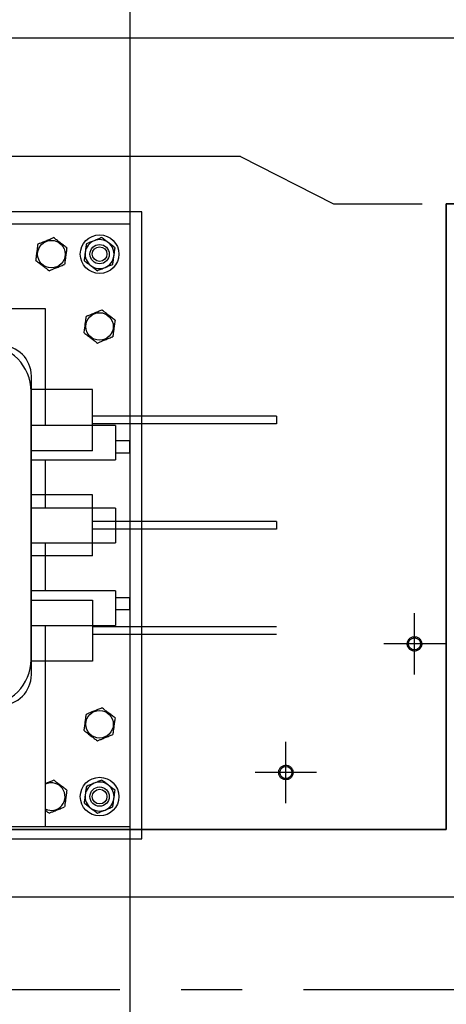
# Model space of a CAD drawing. Header units: millimetres. Extents: x 0 to 844, y 0 to 663.
# Tile 28 of 87: x 382 to 399, y 100 to 141. Entities that reach past the tile are written whole.
import ezdxf

# ---------------------------------------------------------------- set-up
doc = ezdxf.new("R2010")
doc.units = ezdxf.units.MM
doc.linetypes.add('CENTERX2', pattern=[20.32, 12.7, -2.54, 2.54, -2.54])
doc.layers.add('COTES', color=1, linetype='Continuous')
doc.layers.add('TRAIT-FORT', color=4, linetype='Continuous', lineweight=25)
doc.styles.add('SLDTEXTSTYLE0', font='TXT', dxfattribs={"width": 0.75})
doc.dimstyles.new('SLDDIMSTYLE3', dxfattribs={"dimtxt": 3, "dimasz": 2, "dimexe": 0, "dimexo": 0.0625, "dimgap": 0.75, "dimtad": 0, "dimtih": 1, "dimtoh": 1, "dimdec": 1, "dimlfac": 20, "dimrnd": 1e-09, "dimzin": 12, "dimdsep": 46, "dimtxsty": 'SLDTEXTSTYLE0', "dimsah": 1, "dimcen": 0.09, "dimadec": 0, "dimazin": 3, "dimtfac": 1, "dimtdec": 1, "dimtofl": 0, "dimtmove": 0, "dimatfit": 3, "dimfxl": 0, "dimfrac": 2, "dimtolj": 1, "dimtzin": 12, "dimarcsym": 0})

# ---------------------------------------------------------------- blocks, each defined once
blk = doc.blocks.new('_D_51')
at = {"layer": 'COTES', "color": 1}
for p, q in [((320.641, 146.699), (320.641, 139.953)), ((405.041, 139.953), (319.641, 139.953))]:
    blk.add_line(p, q, dxfattribs=at)
blk.add_solid([(320.641, 139.953), (321.141, 141.953), (320.141, 141.953)], dxfattribs=at)
at = {"layer": 'COTES', "color": 1, "char_height": 3, "attachment_point": 1, "style": 'SLDTEXTSTYLE0'}
for s, insert in [('Base Colonne', (281.499, 141.439)), ('637,4', (309.666, 141.439))]:
    blk.add_mtext(s, dxfattribs=dict(at, insert=insert))
blk = doc.blocks.new('_D_52')
at = {"layer": 'COTES', "color": 1}
for p, q in [((320.641, 139.953), (320.641, 135.044)), ((390.788, 135.044), (319.641, 135.044)), ((390.788, 135.044), (394.645, 133.087)), ((394.645, 133.087), (398.324, 133.087))]:
    blk.add_line(p, q, dxfattribs=at)
blk.add_solid([(320.641, 135.044), (321.141, 137.044), (320.141, 137.044)], dxfattribs=at)
at = {"layer": 'COTES', "color": 1, "char_height": 3, "attachment_point": 1, "style": 'SLDTEXTSTYLE0'}
for s, insert in [('Granit', (296.541, 136.53)), ('774,7', (309.666, 136.53))]:
    blk.add_mtext(s, dxfattribs=dict(at, insert=insert))
blk = doc.blocks.new('_D_56')
at = {"layer": 'COTES', "color": 1}
for p, q in [((320.641, 113.852), (320.641, 104.336)), ((402.827, 104.336), (319.641, 104.336))]:
    blk.add_line(p, q, dxfattribs=at)
blk.add_solid([(320.641, 104.336), (321.141, 106.336), (320.141, 106.336)], dxfattribs=at)
at = {"layer": 'COTES', "color": 1, "char_height": 3, "attachment_point": 1, "style": 'SLDTEXTSTYLE0'}
for s, insert in [('Pieds chassis', (280.841, 105.822)), ('1349,7', (306.341, 105.822))]:
    blk.add_mtext(s, dxfattribs=dict(at, insert=insert))
blk = doc.blocks.new('_D_61')
at = {"layer": 'COTES', "color": 1}
for p, q in [((386.197, 145.699), (386.197, 51.932)), ((373.697, 52.932), (386.197, 52.932))]:
    blk.add_line(p, q, dxfattribs=at)
blk.add_solid([(386.197, 52.932), (384.197, 53.432), (384.197, 52.432)], dxfattribs=at)
at = {"layer": 'COTES', "color": 1, "char_height": 3, "attachment_point": 1, "rotation": 90, "style": 'SLDTEXTSTYLE0'}
for s, insert in [('502,2', (384.711, 41.957)), ('Base Colonne', (384.711, 13.79))]:
    blk.add_mtext(s, dxfattribs=dict(at, insert=insert))
blk = doc.blocks.new('_D_62')
at = {"layer": 'COTES', "color": 1}
for p, q in [((406.041, 138.953), (406.041, 51.932)), ((386.197, 52.932), (406.041, 52.932))]:
    blk.add_line(p, q, dxfattribs=at)
blk.add_solid([(406.041, 52.932), (404.041, 53.432), (404.041, 52.432)], dxfattribs=at)
at = {"layer": 'COTES', "color": 1, "char_height": 3, "attachment_point": 1, "rotation": 90, "style": 'SLDTEXTSTYLE0'}
for s, insert in [('899,1', (404.555, 41.957)), ('Base Colonne', (404.555, 13.79))]:
    blk.add_mtext(s, dxfattribs=dict(at, insert=insert))
blk = doc.blocks.new('_D_63')
at = {"layer": 'COTES', "color": 1}
for p, q in [((418.541, 151.453), (418.541, 51.932)), ((406.041, 52.932), (418.541, 52.932))]:
    blk.add_line(p, q, dxfattribs=at)
blk.add_solid([(418.541, 52.932), (416.541, 53.432), (416.541, 52.432)], dxfattribs=at)
at = {"layer": 'COTES', "color": 1, "char_height": 3, "attachment_point": 1, "rotation": 90, "style": 'SLDTEXTSTYLE0'}
for s, insert in [('1149,1', (417.055, 39.74)), ('Stacis Center', (417.055, 13.057))]:
    blk.add_mtext(s, dxfattribs=dict(at, insert=insert))
blk = doc.blocks.new('_D_64')
at = {"layer": 'COTES', "color": 1}
for p, q in [((431.041, 138.953), (431.041, 51.932)), ((418.541, 52.932), (431.041, 52.932))]:
    blk.add_line(p, q, dxfattribs=at)
blk.add_solid([(431.041, 52.932), (429.041, 53.432), (429.041, 52.432)], dxfattribs=at)
at = {"layer": 'COTES', "color": 1, "char_height": 3, "attachment_point": 1, "rotation": 90, "style": 'SLDTEXTSTYLE0'}
for s, insert in [('1399,1', (429.555, 39.74)), ('Base Colonne', (429.555, 11.574))]:
    blk.add_mtext(s, dxfattribs=dict(at, insert=insert))
blk = doc.blocks.new('_D_65')
at = {"layer": 'COTES', "color": 1}
for p, q in [((435.836, 132.087), (435.836, 51.932)), ((431.041, 52.932), (435.836, 52.932))]:
    blk.add_line(p, q, dxfattribs=at)
blk.add_solid([(435.836, 52.932), (433.836, 53.432), (433.836, 52.432)], dxfattribs=at)
at = {"layer": 'COTES', "color": 1, "char_height": 3, "attachment_point": 1, "rotation": 90, "style": 'SLDTEXTSTYLE0'}
for s, insert in [('1495', (434.35, 43.065)), ('Granit', (434.35, 29.94))]:
    blk.add_mtext(s, dxfattribs=dict(at, insert=insert))
blk = doc.blocks.new('_D_66')
at = {"layer": 'COTES', "color": 1}
for p, q in [((448.827, 163.836), (448.827, 51.932)), ((435.836, 52.932), (448.827, 52.932))]:
    blk.add_line(p, q, dxfattribs=at)
blk.add_solid([(448.827, 52.932), (446.827, 53.432), (446.827, 52.432)], dxfattribs=at)
at = {"layer": 'COTES', "color": 1, "char_height": 3, "attachment_point": 1, "rotation": 90, "style": 'SLDTEXTSTYLE0'}
for s, insert in [('1754,8', (447.341, 38.632)), ('Pieds chassis', (447.341, 13.132))]:
    blk.add_mtext(s, dxfattribs=dict(at, insert=insert))
blk = doc.blocks.new('_D_67')
at = {"layer": 'COTES', "color": 1}
for p, q in [((469.827, 180.336), (469.827, 51.932)), ((448.827, 52.932), (469.827, 52.932))]:
    blk.add_line(p, q, dxfattribs=at)
blk.add_solid([(469.827, 52.932), (467.827, 53.432), (467.827, 52.432)], dxfattribs=at)
at = {"layer": 'COTES', "color": 1, "char_height": 3, "attachment_point": 1, "rotation": 90, "style": 'SLDTEXTSTYLE0'}
for s, insert in [('2174,8', (468.341, 38.632)), ('Pieds chassis', (468.341, 13.132))]:
    blk.add_mtext(s, dxfattribs=dict(at, insert=insert))

msp = doc.modelspace()

# ---------------------------------------------------------------- linework, layer by layer
at = {"color": 1, "lineweight": 35}
for p, q in [((399.3243, 107.1307), (399.3243, 133.0869)), ((399.3243, 133.0869), (435.8356, 133.0869)), ((361.0876, 107.1307), (399.3243, 107.1307))]:
    msp.add_line(p, q, dxfattribs=at)
at = {"color": 7, "linetype": 'CENTERX2'}
for p, q in [((382.1169, 113.5595), (382.1169, 125.942)), ((352.766, 100.4981), (469.4212, 100.4981))]:
    msp.add_line(p, q, dxfattribs=at)
at = {"color": 7, "linetype": 'Continuous'}
for p, q in [((384.6569, 125.3863), (382.1169, 125.3863)), ((384.6569, 122.8463), (384.6569, 125.3863)), ((392.2769, 124.2751), (384.6569, 124.2751)), ((392.2769, 124.2751), (392.2769, 123.9576)), ((392.2769, 123.9576), (384.6569, 123.9576)), ((384.6569, 122.8463), (382.1169, 122.8463)), ((384.6569, 121.0207), (382.1169, 121.0207)), ((384.6569, 118.4807), (384.6569, 121.0207)), ((392.2769, 119.9095), (384.6569, 119.9095)), ((392.2769, 119.9095), (392.2769, 119.592)), ((392.2769, 119.592), (384.6569, 119.592)), ((384.6569, 118.4807), (382.1169, 118.4807)), ((382.1169, 116.6551), (384.6569, 116.6551)), ((384.6569, 116.6551), (384.6569, 114.1151)), ((398.0057, 113.565), (398.0057, 116.105)), ((392.2769, 115.5438), (384.6569, 115.5438)), ((392.2769, 115.2263), (384.6569, 115.2263)), ((399.2757, 114.835), (396.7357, 114.835)), ((384.6569, 114.1151), (382.1169, 114.1151)), ((392.6735, 108.2328), (392.6735, 110.7728)), ((393.9435, 109.5028), (391.4035, 109.5028)), ((399.3254, 107.1287), (361.0876, 107.1287))]:
    msp.add_line(p, q, dxfattribs=at)
at = {"color": 7, "linetype": 'Continuous', "lineweight": 18}
for p, q in [((384.6569, 125.3863), (382.1169, 125.3863)), ((384.6569, 125.3863), (382.1169, 125.3863)), ((384.6569, 122.8463), (384.6569, 125.3863)), ((384.6569, 122.8463), (384.6569, 125.3863)), ((392.2769, 124.2751), (384.6569, 124.2751)), ((392.2769, 124.2751), (384.6569, 124.2751)), ((392.2769, 124.2751), (392.2769, 123.9576)), ((392.2769, 124.2751), (392.2769, 123.9576)), ((392.2769, 123.9576), (384.6569, 123.9576)), ((392.2769, 123.9576), (384.6569, 123.9576)), ((384.6569, 122.8463), (382.1169, 122.8463)), ((384.6569, 122.8463), (382.1169, 122.8463)), ((384.6569, 121.0207), (382.1169, 121.0207)), ((384.6569, 121.0207), (382.1169, 121.0207)), ((384.6569, 118.4807), (384.6569, 121.0207)), ((384.6569, 118.4807), (384.6569, 121.0207)), ((392.2769, 119.9095), (384.6569, 119.9095)), ((392.2769, 119.9095), (384.6569, 119.9095)), ((392.2769, 119.9095), (392.2769, 119.592)), ((392.2769, 119.9095), (392.2769, 119.592)), ((392.2769, 119.592), (384.6569, 119.592)), ((392.2769, 119.592), (384.6569, 119.592)), ((384.6569, 118.4807), (382.1169, 118.4807)), ((384.6569, 118.4807), (382.1169, 118.4807)), ((382.1169, 116.6551), (384.6569, 116.6551)), ((382.1169, 116.6551), (384.6569, 116.6551)), ((384.6569, 116.6551), (384.6569, 114.1151)), ((384.6569, 116.6551), (384.6569, 114.1151)), ((398.0057, 113.565), (398.0057, 116.105)), ((398.0057, 113.565), (398.0057, 116.105)), ((392.2769, 115.5438), (384.6569, 115.5438)), ((392.2769, 115.5438), (384.6569, 115.5438)), ((392.2769, 115.2263), (384.6569, 115.2263)), ((392.2769, 115.2263), (384.6569, 115.2263)), ((399.2757, 114.835), (396.7357, 114.835)), ((399.2757, 114.835), (396.7357, 114.835)), ((384.6569, 114.1151), (382.1169, 114.1151)), ((384.6569, 114.1151), (382.1169, 114.1151)), ((392.6735, 108.2328), (392.6735, 110.7728)), ((392.6735, 108.2328), (392.6735, 110.7728)), ((393.9435, 109.5028), (391.4035, 109.5028)), ((393.9435, 109.5028), (391.4035, 109.5028)), ((361.0876, 107.1287), (399.3254, 107.1287)), ((361.0876, 107.1287), (399.3254, 107.1287))]:
    msp.add_line(p, q, dxfattribs=at)
at = {"color": 7, "linetype": 'CENTERX2'}
for centre in [(398.0057, 114.835), (392.6735, 109.5028)]:
    msp.add_circle(centre, 0.3, dxfattribs=at)
at = {"color": 7, "linetype": 'Continuous'}
for centre in [(398.0057, 114.835), (392.6735, 109.5028)]:
    msp.add_circle(centre, 0.25, dxfattribs=at)
at = {"color": 7, "linetype": 'Continuous', "lineweight": 18}
for centre in [(398.0057, 114.835), (398.0057, 114.835), (392.6735, 109.5028), (392.6735, 109.5028)]:
    msp.add_circle(centre, 0.25, dxfattribs=at)
at = {"color": 7, "linetype": 'CENTERX2'}
for centre, start, end in [((380.8469, 125.942), 0, 90), ((380.8469, 113.5595), 270, 0)]:
    msp.add_arc(centre, 1.27, start, end, dxfattribs=at)
at = {"layer": 'TRAIT-FORT', "color": 4, "linetype": 'Continuous', "lineweight": 25}
for p, q in [((386.6968, 132.7507), (360.6968, 132.7507)), ((386.6968, 106.7507), (386.6968, 132.7507)), ((377.1968, 132.2507), (386.1968, 132.2507)), ((386.1968, 132.2507), (386.1968, 123.2507)), ((361.1968, 128.7507), (382.6968, 128.7507)), ((382.6968, 128.7507), (382.6968, 123.8997)), ((382.1101, 114.1945), (382.1101, 125.307)), ((385.6101, 123.8997), (382.1101, 123.8997)), ((385.6101, 123.8997), (385.6101, 122.4623)), ((386.1968, 123.2507), (385.6101, 123.2507)), ((386.1968, 122.7507), (386.1968, 123.2507)), ((386.1968, 122.7507), (385.6101, 122.7507)), ((386.1968, 122.7507), (386.1968, 116.7507)), ((382.1101, 122.4623), (385.6101, 122.4623)), ((382.6968, 122.4623), (382.6968, 120.4694)), ((385.6101, 120.4694), (382.1101, 120.4694)), ((385.6101, 120.4694), (385.6101, 119.032)), ((382.1101, 119.032), (385.6101, 119.032)), ((382.6968, 119.032), (382.6968, 117.0391)), ((385.6101, 117.0391), (382.1101, 117.0391)), ((385.6101, 117.0391), (385.6101, 115.6017)), ((386.1968, 116.7507), (385.6101, 116.7507)), ((386.1968, 116.2507), (386.1968, 116.7507)), ((386.1968, 116.2507), (385.6101, 116.2507)), ((386.1968, 116.2507), (386.1968, 107.2507)), ((382.1101, 115.6017), (385.6101, 115.6017)), ((382.6968, 115.6017), (382.6968, 107.2507)), ((382.7302, 109.028), (382.6968, 109.013)), ((382.6968, 107.2507), (380.0722, 107.2507)), ((386.1968, 107.2507), (382.6968, 107.2507)), ((360.6968, 106.7507), (386.6968, 106.7507))]:
    msp.add_line(p, q, dxfattribs=at)
for centre, radius in [((382.9468, 131.0007), 0.57), ((384.9468, 131.0007), 0.8), ((384.9468, 131.0007), 0.4), ((384.9468, 131.0007), 0.305), ((384.9468, 128.0007), 0.57), ((384.9468, 111.5007), 0.57), ((384.9468, 108.5007), 0.8), ((384.9468, 108.5007), 0.4), ((384.9468, 108.5007), 0.305)]:
    msp.add_circle(centre, radius, dxfattribs=at)
for centre, radius, start, end in [((384.9468, 131.0007), 0.6, 112.33171, 172.33171), ((384.9468, 131.0007), 0.6, 52.33171, 112.33171), ((384.9468, 131.0007), 0.6, 352.33171, 52.33171), ((384.9468, 131.0007), 0.6, 172.33171, 232.33171), ((384.9468, 131.0007), 0.6, 292.33171, 352.33171), ((384.9468, 131.0007), 0.6, 232.33171, 292.33171), ((380.2051, 125.307), 1.905, 0, 90), ((380.2051, 114.1945), 1.905, 270, 360), ((382.9468, 108.5007), 0.57, 243.98563, 112.33171), ((384.9468, 108.5007), 0.6, 112.33171, 172.33171), ((384.9468, 108.5007), 0.6, 52.33171, 112.33171), ((384.9468, 108.5007), 0.6, 352.33171, 52.33171), ((384.9468, 108.5007), 0.6, 172.33171, 232.33171), ((384.9468, 108.5007), 0.6, 292.33171, 352.33171), ((384.9468, 108.5007), 0.6, 232.33171, 292.33171)]:
    msp.add_arc(centre, radius, start, end, dxfattribs=at)
for points, knots in [([(382.3984, 131.4241), (382.4387, 131.4406), (382.5197, 131.4739), (382.6571, 131.5303), (382.8106, 131.5934), (382.9422, 131.6474), (383.0178, 131.6785), (383.0393, 131.6873)], [0, 0, 0, 0, 0.1921844, 0.3862289, 0.6382428, 0.8970666, 1, 1, 1, 1]), ([(383.5877, 131.264), (383.5401, 131.3007), (383.4439, 131.375), (383.3013, 131.4851), (383.165, 131.5903), (383.0814, 131.6548), (383.0393, 131.6873)], [0, 0, 0, 0, 0.26460747, 0.534953, 0.76534584, 1, 1, 1, 1]), ([(384.7188, 131.5557), (384.6653, 131.5337), (384.5578, 131.4896), (384.4517, 131.446), (384.3984, 131.4241)], [0, 0, 0, 0, 0.49784375, 1, 1, 1, 1]), ([(385.0393, 131.6873), (384.9864, 131.6656), (384.8803, 131.622), (384.7728, 131.5779), (384.7188, 131.5557)], [0, 0, 0, 0, 0.4981655, 1, 1, 1, 1]), ([(385.3135, 131.4756), (385.2677, 131.511), (385.1757, 131.582), (385.0849, 131.6521), (385.0393, 131.6873)], [0, 0, 0, 0, 0.4978437, 1, 1, 1, 1]), ([(382.306, 130.7375), (382.314, 130.7971), (382.3302, 130.9175), (382.3543, 131.096), (382.3772, 131.2667), (382.3913, 131.3713), (382.3984, 131.4241)], [0, 0, 0, 0, 0.2646075, 0.534953, 0.7653458, 1, 1, 1, 1]), ([(383.5877, 131.264), (383.5797, 131.2044), (383.5634, 131.0839), (383.5394, 130.9054), (383.5164, 130.7347), (383.5023, 130.6301), (383.4952, 130.5773)], [0, 0, 0, 0, 0.2646075, 0.534953, 0.7653458, 1, 1, 1, 1]), ([(384.3984, 131.4241), (384.3908, 131.3674), (384.3755, 131.2537), (384.36, 131.1386), (384.3522, 131.0808)], [0, 0, 0, 0, 0.4981655, 1, 1, 1, 1]), ([(385.5877, 131.264), (385.5425, 131.2989), (385.4516, 131.369), (385.3596, 131.44), (385.3135, 131.4756)], [0, 0, 0, 0, 0.4981655, 1, 1, 1, 1]), ([(385.5415, 130.9206), (385.5492, 130.978), (385.5647, 131.0932), (385.58, 131.2069), (385.5877, 131.264)], [0, 0, 0, 0, 0.49784375, 1, 1, 1, 1]), ([(382.306, 130.7375), (382.3536, 130.7007), (382.4498, 130.6264), (382.5924, 130.5164), (382.7287, 130.4111), (382.8122, 130.3466), (382.8544, 130.3141)], [0, 0, 0, 0, 0.2646075, 0.534953, 0.7653458, 1, 1, 1, 1]), ([(384.3522, 131.0808), (384.3445, 131.0234), (384.329, 130.9082), (384.3137, 130.7946), (384.306, 130.7375)], [0, 0, 0, 0, 0.4978438, 1, 1, 1, 1]), ([(384.306, 130.7375), (384.3512, 130.7025), (384.442, 130.6324), (384.534, 130.5614), (384.5802, 130.5258)], [0, 0, 0, 0, 0.49816549, 1, 1, 1, 1]), ([(385.4952, 130.5773), (385.5029, 130.634), (385.5182, 130.7477), (385.5337, 130.8628), (385.5415, 130.9206)], [0, 0, 0, 0, 0.4981655, 1, 1, 1, 1]), ([(382.8544, 130.3141), (382.8947, 130.3306), (382.9756, 130.3639), (383.1131, 130.4203), (383.2665, 130.4834), (383.3981, 130.5374), (383.4737, 130.5685), (383.4952, 130.5773)], [0, 0, 0, 0, 0.1921844, 0.3862289, 0.6382428, 0.8970666, 1, 1, 1, 1]), ([(384.5802, 130.5258), (384.626, 130.4904), (384.718, 130.4194), (384.8088, 130.3493), (384.8544, 130.3141)], [0, 0, 0, 0, 0.4978438, 1, 1, 1, 1]), ([(384.8544, 130.3141), (384.9072, 130.3358), (385.0134, 130.3794), (385.1209, 130.4235), (385.1748, 130.4457)], [0, 0, 0, 0, 0.4981655, 1, 1, 1, 1]), ([(385.1748, 130.4457), (385.2283, 130.4677), (385.3358, 130.5119), (385.442, 130.5554), (385.4952, 130.5773)], [0, 0, 0, 0, 0.4978437, 1, 1, 1, 1]), ([(384.3984, 128.4241), (384.4387, 128.4406), (384.5197, 128.4739), (384.6571, 128.5303), (384.8106, 128.5934), (384.9422, 128.6474), (385.0178, 128.6785), (385.0393, 128.6873)], [0, 0, 0, 0, 0.1921844, 0.3862289, 0.6382428, 0.8970666, 1, 1, 1, 1]), ([(385.5877, 128.264), (385.5401, 128.3007), (385.4439, 128.375), (385.3013, 128.4851), (385.165, 128.5903), (385.0814, 128.6548), (385.0393, 128.6873)], [0, 0, 0, 0, 0.26460747, 0.534953, 0.76534584, 1, 1, 1, 1]), ([(384.306, 127.7375), (384.314, 127.7971), (384.3302, 127.9175), (384.3543, 128.096), (384.3772, 128.2667), (384.3913, 128.3713), (384.3984, 128.4241)], [0, 0, 0, 0, 0.2646075, 0.534953, 0.7653458, 1, 1, 1, 1]), ([(385.5877, 128.264), (385.5797, 128.2044), (385.5634, 128.0839), (385.5394, 127.9054), (385.5164, 127.7347), (385.5023, 127.6301), (385.4952, 127.5773)], [0, 0, 0, 0, 0.2646075, 0.534953, 0.7653458, 1, 1, 1, 1]), ([(384.306, 127.7375), (384.3536, 127.7007), (384.4498, 127.6264), (384.5924, 127.5164), (384.7287, 127.4111), (384.8122, 127.3466), (384.8544, 127.3141)], [0, 0, 0, 0, 0.2646075, 0.534953, 0.7653458, 1, 1, 1, 1]), ([(384.8544, 127.3141), (384.8947, 127.3306), (384.9756, 127.3639), (385.1131, 127.4203), (385.2665, 127.4834), (385.3981, 127.5374), (385.4737, 127.5685), (385.4952, 127.5773)], [0, 0, 0, 0, 0.1921844, 0.3862289, 0.6382428, 0.8970666, 1, 1, 1, 1]), ([(384.306, 111.2375), (384.314, 111.2971), (384.3302, 111.4175), (384.3543, 111.596), (384.3772, 111.7667), (384.3913, 111.8713), (384.3984, 111.9241)], [0, 0, 0, 0, 0.2646075, 0.534953, 0.7653458, 1, 1, 1, 1]), ([(384.3984, 111.9241), (384.4387, 111.9406), (384.5197, 111.9739), (384.6571, 112.0303), (384.8106, 112.0934), (384.9422, 112.1474), (385.0178, 112.1785), (385.0393, 112.1873)], [0, 0, 0, 0, 0.1921844, 0.3862289, 0.6382428, 0.8970666, 1, 1, 1, 1]), ([(385.5877, 111.764), (385.5401, 111.8007), (385.4439, 111.875), (385.3013, 111.9851), (385.165, 112.0903), (385.0814, 112.1548), (385.0393, 112.1873)], [0, 0, 0, 0, 0.26460747, 0.534953, 0.76534584, 1, 1, 1, 1]), ([(385.5877, 111.764), (385.5797, 111.7044), (385.5634, 111.5839), (385.5394, 111.4054), (385.5164, 111.2347), (385.5023, 111.1301), (385.4952, 111.0773)], [0, 0, 0, 0, 0.2646075, 0.534953, 0.7653458, 1, 1, 1, 1]), ([(384.306, 111.2375), (384.3536, 111.2007), (384.4498, 111.1264), (384.5924, 111.0164), (384.7287, 110.9111), (384.8122, 110.8466), (384.8544, 110.8141)], [0, 0, 0, 0, 0.2646075, 0.534953, 0.7653458, 1, 1, 1, 1]), ([(384.8544, 110.8141), (384.8947, 110.8306), (384.9756, 110.8639), (385.1131, 110.9203), (385.2665, 110.9834), (385.3981, 111.0374), (385.4737, 111.0685), (385.4952, 111.0773)], [0, 0, 0, 0, 0.1921844, 0.3862289, 0.6382428, 0.8970666, 1, 1, 1, 1]), ([(382.6968, 109.0467), (382.7342, 109.062), (382.8277, 109.1004), (382.9422, 109.1474), (383.0178, 109.1785), (383.0393, 109.1873)], [0, 0, 0, 0, 0.3222864, 0.8071653, 1, 1, 1, 1]), ([(383.5877, 108.764), (383.5401, 108.8007), (383.4439, 108.875), (383.3013, 108.9851), (383.165, 109.0903), (383.0814, 109.1548), (383.0393, 109.1873)], [0, 0, 0, 0, 0.26460747, 0.534953, 0.76534584, 1, 1, 1, 1]), ([(384.7188, 109.0557), (384.6653, 109.0337), (384.5578, 108.9896), (384.4517, 108.946), (384.3984, 108.9241)], [0, 0, 0, 0, 0.49784375, 1, 1, 1, 1]), ([(385.0393, 109.1873), (384.9864, 109.1656), (384.8803, 109.122), (384.7728, 109.0779), (384.7188, 109.0557)], [0, 0, 0, 0, 0.4981655, 1, 1, 1, 1]), ([(385.3135, 108.9756), (385.2677, 109.011), (385.1757, 109.082), (385.0849, 109.1521), (385.0393, 109.1873)], [0, 0, 0, 0, 0.4978437, 1, 1, 1, 1]), ([(383.5877, 108.764), (383.5797, 108.7044), (383.5634, 108.5839), (383.5394, 108.4054), (383.5164, 108.2347), (383.5023, 108.1301), (383.4952, 108.0773)], [0, 0, 0, 0, 0.2646075, 0.534953, 0.7653458, 1, 1, 1, 1]), ([(384.3984, 108.9241), (384.3908, 108.8674), (384.3755, 108.7537), (384.36, 108.6386), (384.3522, 108.5808)], [0, 0, 0, 0, 0.4981655, 1, 1, 1, 1]), ([(385.5877, 108.764), (385.5425, 108.7989), (385.4516, 108.869), (385.3596, 108.94), (385.3135, 108.9756)], [0, 0, 0, 0, 0.4981655, 1, 1, 1, 1]), ([(385.5415, 108.4206), (385.5492, 108.478), (385.5647, 108.5932), (385.58, 108.7069), (385.5877, 108.764)], [0, 0, 0, 0, 0.49784375, 1, 1, 1, 1]), ([(384.3522, 108.5808), (384.3445, 108.5234), (384.329, 108.4082), (384.3137, 108.2946), (384.306, 108.2375)], [0, 0, 0, 0, 0.4978438, 1, 1, 1, 1]), ([(384.306, 108.2375), (384.3512, 108.2025), (384.442, 108.1324), (384.534, 108.0614), (384.5802, 108.0258)], [0, 0, 0, 0, 0.49816549, 1, 1, 1, 1]), ([(385.4952, 108.0773), (385.5029, 108.134), (385.5182, 108.2477), (385.5337, 108.3628), (385.5415, 108.4206)], [0, 0, 0, 0, 0.4981655, 1, 1, 1, 1]), ([(382.6968, 107.9357), (382.707, 107.9279), (382.7605, 107.8865), (382.8124, 107.8465), (382.8544, 107.8141)], [0, 0, 0, 0, 0.1896347, 1, 1, 1, 1]), ([(382.8544, 107.8141), (382.8947, 107.8306), (382.9756, 107.8639), (383.1131, 107.9203), (383.2665, 107.9834), (383.3981, 108.0374), (383.4737, 108.0685), (383.4952, 108.0773)], [0, 0, 0, 0, 0.1921844, 0.3862289, 0.6382428, 0.8970666, 1, 1, 1, 1]), ([(384.5802, 108.0258), (384.626, 107.9904), (384.718, 107.9194), (384.8088, 107.8493), (384.8544, 107.8141)], [0, 0, 0, 0, 0.4978438, 1, 1, 1, 1]), ([(384.8544, 107.8141), (384.9072, 107.8358), (385.0134, 107.8794), (385.1209, 107.9235), (385.1748, 107.9457)], [0, 0, 0, 0, 0.4981655, 1, 1, 1, 1]), ([(385.1748, 107.9457), (385.2283, 107.9677), (385.3358, 108.0119), (385.442, 108.0554), (385.4952, 108.0773)], [0, 0, 0, 0, 0.4978437, 1, 1, 1, 1])]:
    msp.add_open_spline(points, degree=3, knots=knots, dxfattribs=at)

# ---------------------------------------------------------------- dimensions: what is measured, and where the dimension line sits
at = {"layer": 'COTES', "color": 1}
for feature_location, offset, dtype, origin, text, picture, middle in [((469.8273, 181.3357), (0, -129.4037), 1, (361.0876, 107.1307), 'Pieds chassis <> ', '_D_67', (469.8273, 32.532)), ((403.8273, 104.3357), (-84.1862, 0), 0, (361.0876, 171.8207), 'Pieds chassis <> ', '_D_56', (300.2411, 104.3357)), ((406.0405301, 139.9532062), (-86.3993961, 0), 0, (361.0876352, 171.8207064), 'Base Colonne <>', '_D_51', (300.5703001, 139.9532062)), ((399.3243, 133.0869), (-79.6831, 1.9576), 0, (361.0876, 171.8207), 'Granit <>', '_D_52', (308.0911, 135.0445)), ((448.8273, 164.8357), (0, -112.9037), 1, (361.0876, 107.1307), 'Pieds chassis <> ', '_D_66', (448.8273, 32.532)), ((418.5405, 152.4532), (0, -100.5212), 1, (361.0876, 107.1307), 'Stacis Center <>', '_D_63', (418.5405, 32.4945)), ((386.1968, 146.6987), (0, -94.7667), 1, (361.0876, 107.1307), 'Base Colonne <>', '_D_61', (386.1968, 32.8612)), ((406.0405, 139.9532), (0, -88.0212), 1, (361.0876, 107.1307), 'Base Colonne <>', '_D_62', (406.0405, 32.8612)), ((431.0405, 139.9532), (0, -88.0212), 1, (361.0876, 107.1307), 'Base Colonne <>', '_D_64', (431.0405, 31.7528)), ((435.8356, 133.0869), (0, -81.1549), 1, (361.0876, 107.1307), 'Granit <>', '_D_65', (435.8356, 40.9362))]:
    dim = msp.add_ordinate_dim(feature_location=feature_location, offset=offset, dtype=dtype, origin=origin, text=text, dimstyle='SLDDIMSTYLE3', dxfattribs=at)
    dim.commit()
    dim.dimension.update_dxf_attribs({"geometry": picture, "text_midpoint": middle})

doc.saveas('drawing.dxf')
